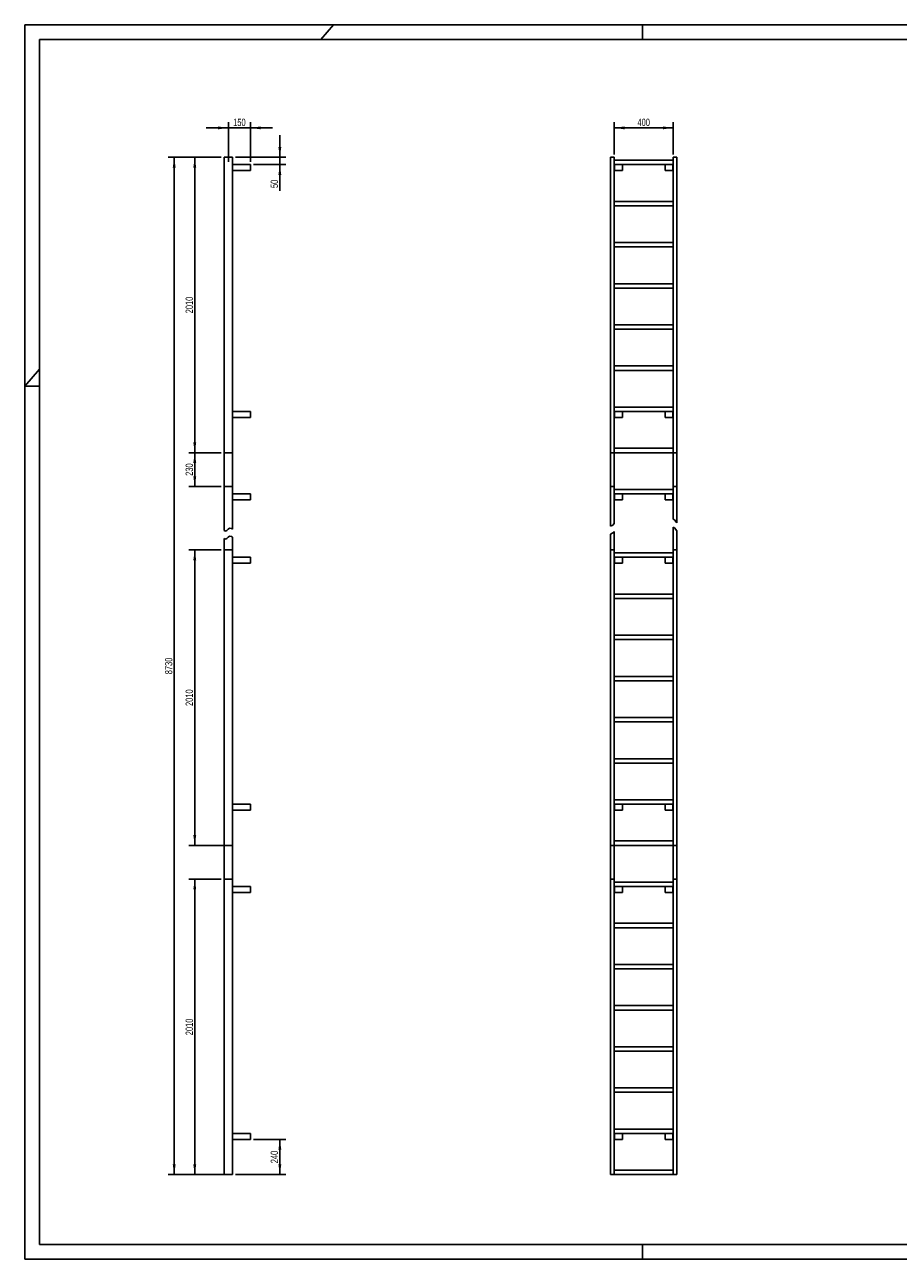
# Model space of a CAD drawing. Header units: millimetres. Extents: x 0 to 11880, y 0 to 8400.
# Tile 1 of 3: x 0 to 5940, y 0 to 8400. Entities that reach past the tile are written whole.
import ezdxf

# ---------------------------------------------------------------- set-up
doc = ezdxf.new("R2010")
doc.units = ezdxf.units.MM
doc.header["$LTSCALE"] = 653.4
doc.layers.get('0').update_dxf_attribs({"linetype": 'CONTINUOUS'})
for name, color, linetype in [('050_DIMENSIONING', 7, 'CONTINUOUS'), ('52171419_links_2_BL10', 7, 'CONTINUOUS'), ('52171419_links_2_BL13', 7, 'CONTINUOUS'), ('52171419_links_2_BL14', 7, 'CONTINUOUS'), ('52171419_links_2_BL9', 7, 'CONTINUOUS'), ('52171419_new_view_1_BL2', 7, 'CONTINUOUS'), ('52171419_new_view_1_BL3', 7, 'CONTINUOUS'), ('52171419_new_view_1_BL6', 7, 'CONTINUOUS'), ('52171419_new_view_1_BL7', 7, 'CONTINUOUS'), ('52171431_100_links_2_BL11', 7, 'CONTINUOUS'), ('52171431_100_links_2_BL12', 7, 'CONTINUOUS'), ('52171431_100_links_2_BL8', 7, 'CONTINUOUS'), ('52171431_100_new_view_1_BL1', 7, 'CONTINUOUS'), ('52171431_100_new_view_1_BL4', 7, 'CONTINUOUS'), ('52171431_100_new_view_1_BL5', 7, 'CONTINUOUS'), ('52171431_links_2_BL24', 7, 'CONTINUOUS'), ('52171431_new_view_1_BL22', 7, 'CONTINUOUS'), ('52171431_new_view_1_BL23', 7, 'CONTINUOUS')]:
    doc.layers.add(name, color=color, linetype=linetype)
doc.styles.get("Standard").update_dxf_attribs({"font": 'txt', "width": 0.7})
doc.dimstyles.new('DIMSTYLE_1', dxfattribs={"dimtxt": 50, "dimasz": 70, "dimexe": 2, "dimexo": 1, "dimtad": 1, "dimtxsty": 'Standard', "dimblk": '_FILLED', "dimblk1": '_FILLED', "dimblk2": '_FILLED', "dimcen": 0.09, "dimazin": 2, "dimtp": 2, "dimtm": 2, "dimtfac": 1, "dimtofl": 0, "dimtmove": 0, "dimatfit": 3, "dimldrblk": '_FILLED', "dimfxl": 1, "dimtolj": 1, "dimarcsym": 0})
doc.dimstyles.new('DIMSTYLE_2', dxfattribs={"dimtxt": 50, "dimasz": 70, "dimexe": 2, "dimexo": 1, "dimtad": 1, "dimtxsty": 'Standard', "dimblk": '_FILLED', "dimblk1": '_FILLED', "dimblk2": '_FILLED', "dimcen": 0.09, "dimazin": 2, "dimtp": 0.5, "dimtm": 0.5, "dimtfac": 1, "dimtofl": 0, "dimtmove": 0, "dimatfit": 3, "dimldrblk": '_FILLED', "dimfxl": 1, "dimtolj": 1, "dimarcsym": 0})
doc.dimstyles.new('DIMSTYLE_3', dxfattribs={"dimtxt": 50, "dimasz": 70, "dimexe": 2, "dimexo": 1, "dimtad": 1, "dimtxsty": 'Standard', "dimblk": '_FILLED', "dimblk1": '_FILLED', "dimblk2": '_FILLED', "dimcen": 0.09, "dimazin": 2, "dimtp": 0.3, "dimtm": 0.3, "dimtfac": 1, "dimtofl": 0, "dimtmove": 0, "dimatfit": 3, "dimldrblk": '_FILLED', "dimfxl": 1, "dimtolj": 1, "dimarcsym": 0})

# ---------------------------------------------------------------- blocks, each defined once
blk = doc.blocks.new('52171431_100_NEW_VIEW_1_BL1', base_point=(1384.8, 5372.9))
at = {"layer": '52171431_100_new_view_1_BL1', "color": 7, "linetype": 'Continuous'}
for p, q in [((1356.3, 5487.9), (1356.3, 5257.9)), ((1356.3, 5487.9), (1413.3, 5487.9)), ((1413.3, 5487.9), (1413.3, 5257.9)), ((1356.3, 5257.9), (1413.3, 5257.9))]:
    blk.add_line(p, q, dxfattribs=at)
blk = doc.blocks.new('52171419_NEW_VIEW_1_BL2', base_point=(1445.5, 6492.9))
at = {"layer": '52171419_new_view_1_BL2', "color": 7, "linetype": 'Continuous'}
for p, q in [((1356.3, 7497.9), (1413.3, 7497.9)), ((1356.3, 5487.9), (1356.3, 7497.9)), ((1413.3, 5487.9), (1413.3, 7497.9)), ((1413.3, 7447.9), (1534.8, 7447.9)), ((1413.3, 7407.9), (1534.8, 7407.9)), ((1534.8, 7447.9), (1534.8, 7407.9)), ((1413.3, 5767.9), (1534.8, 5767.9)), ((1534.8, 5727.9), (1413.3, 5727.9)), ((1534.8, 5727.9), (1534.8, 5767.9)), ((1356.3, 5487.9), (1413.3, 5487.9))]:
    blk.add_line(p, q, dxfattribs=at)
blk = doc.blocks.new('52171419_NEW_VIEW_1_BL3', base_point=(1445.5, 5108.6))
at = {"layer": '52171419_new_view_1_BL3', "color": 7, "linetype": 'Continuous'}
for p, q in [((1356.3, 5257.9), (1413.3, 5257.9)), ((1356.3, 4959.2), (1356.3, 5257.9)), ((1413.3, 4966.9), (1413.3, 5257.9)), ((1413.3, 5207.9), (1534.8, 5207.9)), ((1413.3, 5167.9), (1534.8, 5167.9)), ((1534.8, 5207.9), (1534.8, 5167.9))]:
    blk.add_line(p, q, dxfattribs=at)
blk = doc.blocks.new('52171431_100_NEW_VIEW_1_BL4', base_point=(1384.8, 4869.4))
at = {"layer": '52171431_100_new_view_1_BL4', "color": 7, "linetype": 'Continuous'}
for p, q in [((1356.3, 4904.9), (1356.3, 4826.2)), ((1413.3, 4912.6), (1413.3, 4826.2)), ((1356.3, 4826.2), (1413.3, 4826.2))]:
    blk.add_line(p, q, dxfattribs=at)
blk = doc.blocks.new('52171431_100_NEW_VIEW_1_BL5', base_point=(1384.8, 2701.2))
at = {"layer": '52171431_100_new_view_1_BL5', "color": 7, "linetype": 'Continuous'}
for p, q in [((1356.3, 2816.2), (1356.3, 2586.2)), ((1356.3, 2816.2), (1413.3, 2816.2)), ((1413.3, 2816.2), (1413.3, 2586.2)), ((1356.3, 2586.2), (1413.3, 2586.2))]:
    blk.add_line(p, q, dxfattribs=at)
blk = doc.blocks.new('52171419_NEW_VIEW_1_BL6', base_point=(1445.5, 1581.2))
at = {"layer": '52171419_new_view_1_BL6', "color": 7, "linetype": 'Continuous'}
for p, q in [((1356.3, 2586.2), (1413.3, 2586.2)), ((1356.3, 576.2), (1356.3, 2586.2)), ((1413.3, 576.2), (1413.3, 2586.2)), ((1413.3, 2536.2), (1534.8, 2536.2)), ((1534.8, 2536.2), (1534.8, 2496.2)), ((1413.3, 2496.2), (1534.8, 2496.2)), ((1413.3, 856.2), (1534.8, 856.2)), ((1534.8, 816.2), (1534.8, 856.2)), ((1534.8, 816.2), (1413.3, 816.2)), ((1356.3, 576.2), (1413.3, 576.2))]:
    blk.add_line(p, q, dxfattribs=at)
blk = doc.blocks.new('52171419_NEW_VIEW_1_BL7', base_point=(1445.5, 3821.2))
at = {"layer": '52171419_new_view_1_BL7', "color": 7, "linetype": 'Continuous'}
for p, q in [((1356.3, 4826.2), (1413.3, 4826.2)), ((1356.3, 2816.2), (1356.3, 4826.2)), ((1413.3, 2816.2), (1413.3, 4826.2)), ((1413.3, 4776.2), (1534.8, 4776.2)), ((1413.3, 4736.2), (1534.8, 4736.2)), ((1534.8, 4776.2), (1534.8, 4736.2)), ((1413.3, 3096.2), (1534.8, 3096.2)), ((1534.8, 3056.2), (1413.3, 3056.2)), ((1534.8, 3056.2), (1534.8, 3096.2)), ((1356.3, 2816.2), (1413.3, 2816.2))]:
    blk.add_line(p, q, dxfattribs=at)
blk = doc.blocks.new('52171431_100_LINKS_2_BL8', base_point=(4209, 5372.9))
at = {"layer": '52171431_100_links_2_BL8', "color": 7, "linetype": 'Continuous'}
for p, q in [((3984, 5487.9), (4009, 5487.9)), ((3984, 5487.9), (3984, 5257.9)), ((4009, 5487.9), (4009, 5257.9)), ((4409, 5487.9), (4409, 5257.9)), ((4409, 5487.9), (4434, 5487.9)), ((4434, 5487.9), (4434, 5257.9)), ((3984, 5257.9), (4009, 5257.9)), ((4409, 5257.9), (4434, 5257.9))]:
    blk.add_line(p, q, dxfattribs=at)
blk = doc.blocks.new('52171419_LINKS_2_BL9', base_point=(4209, 6492.9))
at = {"layer": '52171419_links_2_BL9', "color": 7, "linetype": 'Continuous'}
for p, q in [((3984, 7497.9), (4009, 7497.9)), ((3984, 5487.9), (3984, 7497.9)), ((4009, 5487.9), (4009, 7497.9)), ((4409, 7477.9), (4009, 7477.9)), ((4409, 7497.9), (4434, 7497.9)), ((4409, 5487.9), (4409, 7497.9)), ((4434, 5487.9), (4434, 7497.9)), ((4009, 7447.9), (4409, 7447.9)), ((4009, 7407.9), (4011, 7407.9)), ((4011, 7447.9), (4011, 7407.9)), ((4011, 7407.9), (4064, 7407.9)), ((4064, 7447.9), (4064, 7407.9)), ((4354, 7447.9), (4354, 7407.9)), ((4354, 7407.9), (4407, 7407.9)), ((4407, 7447.9), (4407, 7407.9)), ((4407, 7407.9), (4409, 7407.9)), ((4409, 7197.9), (4009, 7197.9)), ((4009, 7167.9), (4409, 7167.9)), ((4409, 6917.9), (4009, 6917.9)), ((4009, 6887.9), (4409, 6887.9)), ((4409, 6637.9), (4009, 6637.9)), ((4009, 6607.9), (4409, 6607.9)), ((4409, 6357.9), (4009, 6357.9)), ((4009, 6327.9), (4409, 6327.9)), ((4409, 6077.9), (4009, 6077.9)), ((4009, 6047.9), (4409, 6047.9)), ((4409, 5797.9), (4009, 5797.9)), ((4009, 5767.9), (4409, 5767.9)), ((4011, 5727.9), (4009, 5727.9)), ((4011, 5727.9), (4011, 5767.9)), ((4064, 5727.9), (4011, 5727.9)), ((4064, 5727.9), (4064, 5767.9)), ((4354, 5727.9), (4354, 5767.9)), ((4407, 5727.9), (4354, 5727.9)), ((4407, 5727.9), (4407, 5767.9)), ((4409, 5727.9), (4407, 5727.9)), ((3984, 5487.9), (4009, 5487.9)), ((4409, 5517.9), (4009, 5517.9)), ((4009, 5487.9), (4409, 5487.9)), ((4409, 5487.9), (4434, 5487.9))]:
    blk.add_line(p, q, dxfattribs=at)
blk = doc.blocks.new('52171419_LINKS_2_BL10', base_point=(4209, 5122.8))
at = {"layer": '52171419_links_2_BL10', "color": 7, "linetype": 'Continuous'}
for p, q in [((3984, 5257.9), (4009, 5257.9)), ((3984, 4987.6), (3984, 5257.9)), ((4009, 5007.1), (4009, 5257.9)), ((4409, 5237.9), (4009, 5237.9)), ((4409, 5257.9), (4434, 5257.9)), ((4409, 5035.2), (4409, 5257.9)), ((4434, 5011.7), (4434, 5257.9)), ((4009, 5207.9), (4409, 5207.9)), ((4009, 5167.9), (4011, 5167.9)), ((4011, 5207.9), (4011, 5167.9)), ((4011, 5167.9), (4064, 5167.9)), ((4064, 5207.9), (4064, 5167.9)), ((4354, 5207.9), (4354, 5167.9)), ((4354, 5167.9), (4407, 5167.9)), ((4407, 5207.9), (4407, 5167.9)), ((4407, 5167.9), (4409, 5167.9))]:
    blk.add_line(p, q, dxfattribs=at)
blk = doc.blocks.new('52171431_100_LINKS_2_BL11', base_point=(4209, 4903.6))
at = {"layer": '52171431_100_links_2_BL11', "color": 7, "linetype": 'Continuous'}
for p, q in [((4409, 4980.9), (4409, 4826.2)), ((4434, 4957.3), (4434, 4826.2)), ((3984, 4933.3), (3984, 4826.2)), ((4009, 4952.7), (4009, 4826.2)), ((3984, 4826.2), (4009, 4826.2)), ((4409, 4826.2), (4434, 4826.2))]:
    blk.add_line(p, q, dxfattribs=at)
blk = doc.blocks.new('52171431_100_LINKS_2_BL12', base_point=(4209, 2701.2))
at = {"layer": '52171431_100_links_2_BL12', "color": 7, "linetype": 'Continuous'}
for p, q in [((3984, 2816.2), (4009, 2816.2)), ((3984, 2816.2), (3984, 2586.2)), ((4009, 2816.2), (4009, 2586.2)), ((4409, 2816.2), (4409, 2586.2)), ((4409, 2816.2), (4434, 2816.2)), ((4434, 2816.2), (4434, 2586.2)), ((3984, 2586.2), (4009, 2586.2)), ((4409, 2586.2), (4434, 2586.2))]:
    blk.add_line(p, q, dxfattribs=at)
blk = doc.blocks.new('52171419_LINKS_2_BL13', base_point=(4209, 3821.2))
at = {"layer": '52171419_links_2_BL13', "color": 7, "linetype": 'Continuous'}
for p, q in [((3984, 4826.2), (4009, 4826.2)), ((3984, 2816.2), (3984, 4826.2)), ((4009, 2816.2), (4009, 4826.2)), ((4409, 4806.2), (4009, 4806.2)), ((4409, 4826.2), (4434, 4826.2)), ((4409, 2816.2), (4409, 4826.2)), ((4434, 2816.2), (4434, 4826.2)), ((4009, 4776.2), (4409, 4776.2)), ((4009, 4736.2), (4011, 4736.2)), ((4011, 4776.2), (4011, 4736.2)), ((4011, 4736.2), (4064, 4736.2)), ((4064, 4776.2), (4064, 4736.2)), ((4354, 4776.2), (4354, 4736.2)), ((4354, 4736.2), (4407, 4736.2)), ((4407, 4776.2), (4407, 4736.2)), ((4407, 4736.2), (4409, 4736.2)), ((4409, 4526.2), (4009, 4526.2)), ((4009, 4496.2), (4409, 4496.2)), ((4409, 4246.2), (4009, 4246.2)), ((4009, 4216.2), (4409, 4216.2)), ((4409, 3966.2), (4009, 3966.2)), ((4009, 3936.2), (4409, 3936.2)), ((4409, 3686.2), (4009, 3686.2)), ((4009, 3656.2), (4409, 3656.2)), ((4409, 3406.2), (4009, 3406.2)), ((4009, 3376.2), (4409, 3376.2)), ((4409, 3126.2), (4009, 3126.2)), ((4009, 3096.2), (4409, 3096.2)), ((4011, 3056.2), (4009, 3056.2)), ((4011, 3056.2), (4011, 3096.2)), ((4064, 3056.2), (4011, 3056.2)), ((4064, 3056.2), (4064, 3096.2)), ((4354, 3056.2), (4354, 3096.2)), ((4407, 3056.2), (4354, 3056.2)), ((4407, 3056.2), (4407, 3096.2)), ((4409, 3056.2), (4407, 3056.2)), ((3984, 2816.2), (4009, 2816.2)), ((4409, 2846.2), (4009, 2846.2)), ((4009, 2816.2), (4409, 2816.2)), ((4409, 2816.2), (4434, 2816.2))]:
    blk.add_line(p, q, dxfattribs=at)
blk = doc.blocks.new('52171419_LINKS_2_BL14', base_point=(4209, 1581.2))
at = {"layer": '52171419_links_2_BL14', "color": 7, "linetype": 'Continuous'}
for p, q in [((3984, 2586.2), (4009, 2586.2)), ((3984, 576.2), (3984, 2586.2)), ((4009, 576.2), (4009, 2586.2)), ((4409, 2566.2), (4009, 2566.2)), ((4009, 2536.2), (4409, 2536.2)), ((4011, 2536.2), (4011, 2496.2)), ((4064, 2536.2), (4064, 2496.2)), ((4354, 2536.2), (4354, 2496.2)), ((4407, 2536.2), (4407, 2496.2)), ((4409, 2586.2), (4434, 2586.2)), ((4409, 576.2), (4409, 2586.2)), ((4434, 576.2), (4434, 2586.2)), ((4009, 2496.2), (4011, 2496.2)), ((4011, 2496.2), (4064, 2496.2)), ((4354, 2496.2), (4407, 2496.2)), ((4407, 2496.2), (4409, 2496.2)), ((4409, 2286.2), (4009, 2286.2)), ((4009, 2256.2), (4409, 2256.2)), ((4409, 2006.2), (4009, 2006.2)), ((4009, 1976.2), (4409, 1976.2)), ((4409, 1726.2), (4009, 1726.2)), ((4009, 1696.2), (4409, 1696.2)), ((4409, 1446.2), (4009, 1446.2)), ((4009, 1416.2), (4409, 1416.2)), ((4409, 1166.2), (4009, 1166.2)), ((4009, 1136.2), (4409, 1136.2)), ((4409, 886.2), (4009, 886.2)), ((4009, 856.2), (4409, 856.2)), ((4011, 816.2), (4011, 856.2)), ((4064, 816.2), (4064, 856.2)), ((4354, 816.2), (4354, 856.2)), ((4407, 816.2), (4407, 856.2)), ((4011, 816.2), (4009, 816.2)), ((4064, 816.2), (4011, 816.2)), ((4407, 816.2), (4354, 816.2)), ((4409, 816.2), (4407, 816.2)), ((4409, 606.2), (4009, 606.2)), ((3984, 576.2), (4009, 576.2)), ((4009, 576.2), (4409, 576.2)), ((4409, 576.2), (4434, 576.2))]:
    blk.add_line(p, q, dxfattribs=at)
blk = doc.blocks.new('_FILLED')
at = {"color": 0, "linetype": 'ByBlock'}
blk.add_solid([(0, 0), (-1, 0.14), (-1, -0.14)], dxfattribs=at)
blk = doc.blocks.new('*D1')
at = {"layer": '050_DIMENSIONING', "color": 2, "linetype": 'Continuous'}
for p, q in [((1336.3, 7497.9), (976.3, 7497.9)), ((1016.3, 7497.9), (1016.3, 4037.1)), ((1016.3, 576.2), (1016.3, 4037.1)), ((1336.3, 576.2), (976.3, 576.2))]:
    blk.add_line(p, q, dxfattribs=at)
at = {"layer": '050_DIMENSIONING', "color": 2, "linetype": 'Continuous', "xscale": 70, "yscale": 70, "zscale": 70}
for p, rotation in [((1016.3, 7497.9), 90), ((1016.3, 576.2), 270)]:
    blk.add_blockref('_FILLED', p, dxfattribs=dict(at, rotation=rotation))
at = {"layer": '050_DIMENSIONING', "color": 2, "linetype": 'Continuous', "insert": (953.8, 4037.1), "char_height": 50, "width": 230.357, "attachment_point": 2, "rotation": 90, "line_spacing_factor": 0.9}
blk.add_mtext('8730', dxfattribs=at)
blk = doc.blocks.new('*D3')
at = {"layer": '050_DIMENSIONING', "color": 2, "linetype": 'Continuous'}
for p, q in [((1336.3, 7497.9), (1116.3, 7497.9)), ((1156.3, 7497.9), (1156.3, 6492.9)), ((1156.3, 5487.9), (1156.3, 6492.9)), ((1336.3, 5487.9), (1116.3, 5487.9))]:
    blk.add_line(p, q, dxfattribs=at)
at = {"layer": '050_DIMENSIONING', "color": 2, "linetype": 'Continuous', "xscale": 70, "yscale": 70, "zscale": 70}
for p, rotation in [((1156.3, 7497.9), 90), ((1156.3, 5487.9), 270)]:
    blk.add_blockref('_FILLED', p, dxfattribs=dict(at, rotation=rotation))
at = {"layer": '050_DIMENSIONING', "color": 2, "linetype": 'Continuous', "insert": (1093.8, 6492.9), "char_height": 50, "width": 219.643, "attachment_point": 2, "rotation": 90, "line_spacing_factor": 0.9}
blk.add_mtext('2010', dxfattribs=at)
blk = doc.blocks.new('*D6')
at = {"layer": '050_DIMENSIONING', "color": 2, "linetype": 'Continuous'}
for p, q in [((1734.8, 7497.9), (1734.8, 7647.9)), ((1734.8, 7647.9), (1734.8, 7472.9)), ((1433.3, 7497.9), (1774.8, 7497.9)), ((1554.8, 7447.9), (1774.8, 7447.9)), ((1734.8, 7270.3), (1734.8, 7472.9)), ((1734.8, 7447.9), (1734.8, 7270.3))]:
    blk.add_line(p, q, dxfattribs=at)
at = {"layer": '050_DIMENSIONING', "color": 2, "linetype": 'Continuous', "xscale": 70, "yscale": 70, "zscale": 70}
for p, rotation in [((1734.8, 7497.9), 270), ((1734.8, 7447.9), 90)]:
    blk.add_blockref('_FILLED', p, dxfattribs=dict(at, rotation=rotation))
at = {"layer": '050_DIMENSIONING', "color": 2, "linetype": 'Continuous', "insert": (1672.3, 7345.3), "char_height": 50, "width": 112.5, "attachment_point": 3, "rotation": 90, "line_spacing_factor": 0.9}
blk.add_mtext('50', dxfattribs=at)
blk = doc.blocks.new('*D7')
at = {"layer": '050_DIMENSIONING', "color": 2, "linetype": 'Continuous'}
for p, q in [((1384.8, 7467.9), (1384.8, 7737.9)), ((1534.8, 7467.9), (1534.8, 7737.9)), ((1384.8, 7697.9), (1234.8, 7697.9)), ((1234.8, 7697.9), (1459.8, 7697.9)), ((1684.8, 7697.9), (1459.8, 7697.9)), ((1534.8, 7697.9), (1684.8, 7697.9))]:
    blk.add_line(p, q, dxfattribs=at)
at = {"layer": '050_DIMENSIONING', "color": 2, "linetype": 'Continuous', "xscale": 70, "yscale": 70, "zscale": 70}
blk.add_blockref('_FILLED', (1384.8, 7697.9), dxfattribs=at)
at = {"layer": '050_DIMENSIONING', "color": 2, "linetype": 'Continuous', "xscale": 70, "yscale": 70, "zscale": 70, "rotation": 180}
blk.add_blockref('_FILLED', (1534.8, 7697.9), dxfattribs=at)
at = {"layer": '050_DIMENSIONING', "color": 2, "linetype": 'Continuous', "insert": (1459.8, 7760.4), "char_height": 50, "width": 155.357, "attachment_point": 2, "line_spacing_factor": 0.9}
blk.add_mtext('150', dxfattribs=at)
blk = doc.blocks.new('*D8')
at = {"layer": '050_DIMENSIONING', "color": 2, "linetype": 'Continuous'}
for p, q in [((1336.3, 5487.9), (1116.3, 5487.9)), ((1156.3, 5487.9), (1156.3, 5372.9)), ((1156.3, 5257.9), (1156.3, 5372.9)), ((1336.3, 5257.9), (1116.3, 5257.9))]:
    blk.add_line(p, q, dxfattribs=at)
at = {"layer": '050_DIMENSIONING', "color": 2, "linetype": 'Continuous', "xscale": 70, "yscale": 70, "zscale": 70}
for p, rotation in [((1156.3, 5487.9), 90), ((1156.3, 5257.9), 270)]:
    blk.add_blockref('_FILLED', p, dxfattribs=dict(at, rotation=rotation))
at = {"layer": '050_DIMENSIONING', "color": 2, "linetype": 'Continuous', "insert": (1093.8, 5372.9), "char_height": 50, "width": 171.429, "attachment_point": 2, "rotation": 90, "line_spacing_factor": 0.9}
blk.add_mtext('230', dxfattribs=at)
blk = doc.blocks.new('*D2')
at = {"layer": '050_DIMENSIONING', "color": 2, "linetype": 'Continuous'}
for p, q in [((1336.3, 2586.2), (1116.3, 2586.2)), ((1156.3, 2586.2), (1156.3, 1581.2)), ((1156.3, 576.2), (1156.3, 1581.2)), ((1379.8, 576.2), (1116.3, 576.2))]:
    blk.add_line(p, q, dxfattribs=at)
at = {"layer": '050_DIMENSIONING', "color": 2, "linetype": 'Continuous', "xscale": 70, "yscale": 70, "zscale": 70}
for p, rotation in [((1156.3, 2586.2), 90), ((1156.3, 576.2), 270)]:
    blk.add_blockref('_FILLED', p, dxfattribs=dict(at, rotation=rotation))
at = {"layer": '050_DIMENSIONING', "color": 2, "linetype": 'Continuous', "insert": (1093.8, 1581.2), "char_height": 50, "width": 219.643, "attachment_point": 2, "rotation": 90, "line_spacing_factor": 0.9}
blk.add_mtext('2010', dxfattribs=at)
blk = doc.blocks.new('*D5')
at = {"layer": '050_DIMENSIONING', "color": 2, "linetype": 'Continuous'}
for p, q in [((1554.8, 816.2), (1774.8, 816.2)), ((1734.8, 816.2), (1734.8, 696.2)), ((1734.8, 576.2), (1734.8, 696.2)), ((1433.3, 576.2), (1774.8, 576.2))]:
    blk.add_line(p, q, dxfattribs=at)
at = {"layer": '050_DIMENSIONING', "color": 2, "linetype": 'Continuous', "xscale": 70, "yscale": 70, "zscale": 70}
for p, rotation in [((1734.8, 816.2), 90), ((1734.8, 576.2), 270)]:
    blk.add_blockref('_FILLED', p, dxfattribs=dict(at, rotation=rotation))
at = {"layer": '050_DIMENSIONING', "color": 2, "linetype": 'Continuous', "insert": (1672.3, 696.2), "char_height": 50, "width": 176.786, "attachment_point": 2, "rotation": 90, "line_spacing_factor": 0.9}
blk.add_mtext('240', dxfattribs=at)
blk = doc.blocks.new('*D9')
at = {"layer": '050_DIMENSIONING', "color": 2, "linetype": 'Continuous'}
for p, q in [((1336.3, 4826.2), (1116.3, 4826.2)), ((1156.3, 4826.2), (1156.3, 3821.2)), ((1156.3, 2816.2), (1156.3, 3821.2)), ((1379.8, 2816.2), (1116.3, 2816.2))]:
    blk.add_line(p, q, dxfattribs=at)
at = {"layer": '050_DIMENSIONING', "color": 2, "linetype": 'Continuous', "xscale": 70, "yscale": 70, "zscale": 70}
for p, rotation in [((1156.3, 4826.2), 90), ((1156.3, 2816.2), 270)]:
    blk.add_blockref('_FILLED', p, dxfattribs=dict(at, rotation=rotation))
at = {"layer": '050_DIMENSIONING', "color": 2, "linetype": 'Continuous', "insert": (1093.8, 3821.2), "char_height": 50, "width": 219.643, "attachment_point": 2, "rotation": 90, "line_spacing_factor": 0.9}
blk.add_mtext('2010', dxfattribs=at)
blk = doc.blocks.new('*D4')
at = {"layer": '050_DIMENSIONING', "color": 2, "linetype": 'Continuous'}
for p, q in [((4009, 7517.9), (4009, 7737.9)), ((4409, 7517.9), (4409, 7737.9)), ((4009, 7697.9), (4209, 7697.9)), ((4409, 7697.9), (4209, 7697.9))]:
    blk.add_line(p, q, dxfattribs=at)
at = {"layer": '050_DIMENSIONING', "color": 2, "linetype": 'Continuous', "xscale": 70, "yscale": 70, "zscale": 70, "rotation": 180}
blk.add_blockref('_FILLED', (4009, 7697.9), dxfattribs=at)
at = {"layer": '050_DIMENSIONING', "color": 2, "linetype": 'Continuous', "xscale": 70, "yscale": 70, "zscale": 70}
blk.add_blockref('_FILLED', (4409, 7697.9), dxfattribs=at)
at = {"layer": '050_DIMENSIONING', "color": 2, "linetype": 'Continuous', "insert": (4209, 7760.4), "char_height": 50, "width": 176.786, "attachment_point": 2, "line_spacing_factor": 0.9}
blk.add_mtext('400', dxfattribs=at)
blk = doc.blocks.new('52171431_NEW_VIEW_1_BL22', base_point=(1364.254, 4168.348))
at = {"layer": '52171431_new_view_1_BL22', "color": 2, "linetype": 'Continuous'}
for base, p1, p2, angle, dimstyle, picture, middle in [((1384.754, 7697.949), (1534.754, 7466.949), (1384.754, 7466.949), 180, 'DIMSTYLE_2', '*D7', (1452.611, 7697.949)), ((1734.754, 7447.949), (1432.254, 7497.949), (1553.754, 7447.949), 270, 'DIMSTYLE_3', '*D6', (1734.754, 7300.629)), ((1156.254, 7497.949), (1337.254, 5487.949), (1337.254, 7497.949), 90, 'DIMSTYLE_1', '*D3', (1156.254, 6485.806)), ((1156.254, 5257.949), (1337.254, 5487.949), (1337.254, 5257.949), 270, 'DIMSTYLE_2', '*D8', (1156.254, 5365.806))]:
    dim = blk.add_linear_dim(base=base, p1=p1, p2=p2, angle=angle, dimstyle=dimstyle, dxfattribs=at)
    dim.commit()
    dim.dimension.update_dxf_attribs({"geometry": picture, "text_midpoint": middle, "dimtype": 160})
dim = blk.add_linear_dim(base=(1016.254, 576.247), p1=(1337.254, 7497.949), p2=(1337.254, 576.247), angle=270, text='8730', dimstyle='DIMSTYLE_1', dxfattribs=at)
dim.commit()
dim.dimension.update_dxf_attribs({"geometry": '*D1', "text_midpoint": (1016.254, 4029.955), "dimtype": 160})
blk = doc.blocks.new('52171431_NEW_VIEW_1_BL23', base_point=(1434.254, 2701.247))
at = {"layer": '52171431_new_view_1_BL23', "color": 2, "linetype": 'Continuous'}
for base, p1, p2, dimstyle, picture, middle in [((1156.254, 2816.247), (1337.254, 4826.247), (1380.754, 2816.247), 'DIMSTYLE_1', '*D9', (1156.254, 3814.104)), ((1156.254, 576.247), (1337.254, 2586.247), (1380.754, 576.247), 'DIMSTYLE_1', '*D2', (1156.254, 1574.104)), ((1734.754, 576.247), (1553.754, 816.247), (1432.254, 576.247), 'DIMSTYLE_2', '*D5', (1734.754, 689.104))]:
    dim = blk.add_linear_dim(base=base, p1=p1, p2=p2, angle=270, dimstyle=dimstyle, dxfattribs=at)
    dim.commit()
    dim.dimension.update_dxf_attribs({"geometry": picture, "text_midpoint": middle, "dimtype": 160})
blk = doc.blocks.new('52171431_LINKS_2_BL24', base_point=(4209.017, 7629.199))
at = {"layer": '52171431_links_2_BL24', "color": 2, "linetype": 'Continuous'}
dim = blk.add_linear_dim(base=(4409.017, 7697.949), p1=(4009.017, 7516.949), p2=(4409.017, 7516.949), dimstyle='DIMSTYLE_2', dxfattribs=at)
dim.commit()
dim.dimension.update_dxf_attribs({"geometry": '*D4', "text_midpoint": (4201.874, 7697.949), "dimtype": 160})

msp = doc.modelspace()

# ---------------------------------------------------------------- linework, layer by layer
at = {"color": 7, "linetype": 'Continuous'}
for p, q in [((0, 8400), (11880, 8400)), ((0, 0), (0, 8400)), ((1356.3, 4959.2), (1365.8, 4953.4)), ((1365.8, 4953.4), (1374.1, 4958.8)), ((1374.1, 4958.8), (1383.3, 4967.6)), ((1383.3, 4967.6), (1393.3, 4973.7)), ((1393.3, 4973.7), (1405, 4972.1)), ((1405, 4972.1), (1413.3, 4966.9)), ((3984, 4987.6), (3998.7, 4996)), ((3998.7, 4996), (4009, 5007.1)), ((4409, 5035.2), (4418.6, 5030.3)), ((4418.6, 4976), (4409, 4980.9)), ((4418.6, 5030.3), (4434, 5011.7)), ((4434, 4957.3), (4418.6, 4976)), ((1365.8, 4899), (1356.3, 4904.9)), ((1374.1, 4904.4), (1365.8, 4899)), ((1383.3, 4913.2), (1374.1, 4904.4)), ((1393.3, 4919.3), (1383.3, 4913.2)), ((1405, 4917.8), (1393.3, 4919.3)), ((1413.3, 4912.6), (1405, 4917.8)), ((3998.7, 4941.7), (3984, 4933.3)), ((4009, 4952.7), (3998.7, 4941.7)), ((0, 0), (11880, 0))]:
    msp.add_line(p, q, dxfattribs=at)
at = {"color": 3, "linetype": 'Continuous'}
for p, q in [((0, 0), (0, 8400)), ((0, 8400), (11880, 8400)), ((2100, 8400), (2014.6, 8300)), ((4200, 8400), (4200, 8300)), ((0, 5940), (100, 6057.1)), ((0, 5940), (100, 5940)), ((4200, 100), (4200, 0)), ((11880, 0), (0, 0))]:
    msp.add_line(p, q, dxfattribs=at)
at = {"color": 5, "linetype": 'Continuous'}
for p, q in [((100, 100), (100, 8300)), ((100, 8300), (11780, 8300)), ((11780, 100), (100, 100))]:
    msp.add_line(p, q, dxfattribs=at)

# ---------------------------------------------------------------- block references
at = {"layer": '52171419_links_2_BL10'}
msp.add_blockref('52171419_LINKS_2_BL10', (4209, 5122.8), dxfattribs=at)
at = {"layer": '52171419_links_2_BL13'}
msp.add_blockref('52171419_LINKS_2_BL13', (4209, 3821.2), dxfattribs=at)
at = {"layer": '52171419_links_2_BL14'}
msp.add_blockref('52171419_LINKS_2_BL14', (4209, 1581.2), dxfattribs=at)
at = {"layer": '52171419_links_2_BL9'}
msp.add_blockref('52171419_LINKS_2_BL9', (4209, 6492.9), dxfattribs=at)
at = {"layer": '52171419_new_view_1_BL2'}
msp.add_blockref('52171419_NEW_VIEW_1_BL2', (1445.5, 6492.9), dxfattribs=at)
at = {"layer": '52171419_new_view_1_BL3'}
msp.add_blockref('52171419_NEW_VIEW_1_BL3', (1445.5, 5108.6), dxfattribs=at)
at = {"layer": '52171419_new_view_1_BL6'}
msp.add_blockref('52171419_NEW_VIEW_1_BL6', (1445.5, 1581.2), dxfattribs=at)
at = {"layer": '52171419_new_view_1_BL7'}
msp.add_blockref('52171419_NEW_VIEW_1_BL7', (1445.5, 3821.2), dxfattribs=at)
at = {"layer": '52171431_100_links_2_BL11'}
msp.add_blockref('52171431_100_LINKS_2_BL11', (4209, 4903.6), dxfattribs=at)
at = {"layer": '52171431_100_links_2_BL12'}
msp.add_blockref('52171431_100_LINKS_2_BL12', (4209, 2701.2), dxfattribs=at)
at = {"layer": '52171431_100_links_2_BL8'}
msp.add_blockref('52171431_100_LINKS_2_BL8', (4209, 5372.9), dxfattribs=at)
at = {"layer": '52171431_100_new_view_1_BL1'}
msp.add_blockref('52171431_100_NEW_VIEW_1_BL1', (1384.8, 5372.9), dxfattribs=at)
at = {"layer": '52171431_100_new_view_1_BL4'}
msp.add_blockref('52171431_100_NEW_VIEW_1_BL4', (1384.8, 4869.4), dxfattribs=at)
at = {"layer": '52171431_100_new_view_1_BL5'}
msp.add_blockref('52171431_100_NEW_VIEW_1_BL5', (1384.8, 2701.2), dxfattribs=at)
at = {"layer": '52171431_links_2_BL24'}
msp.add_blockref('52171431_LINKS_2_BL24', (4209, 7629.2), dxfattribs=at)
at = {"layer": '52171431_new_view_1_BL22'}
msp.add_blockref('52171431_NEW_VIEW_1_BL22', (1364.3, 4168.3), dxfattribs=at)
at = {"layer": '52171431_new_view_1_BL23'}
msp.add_blockref('52171431_NEW_VIEW_1_BL23', (1434.3, 2701.2), dxfattribs=at)

doc.saveas('drawing.dxf')
